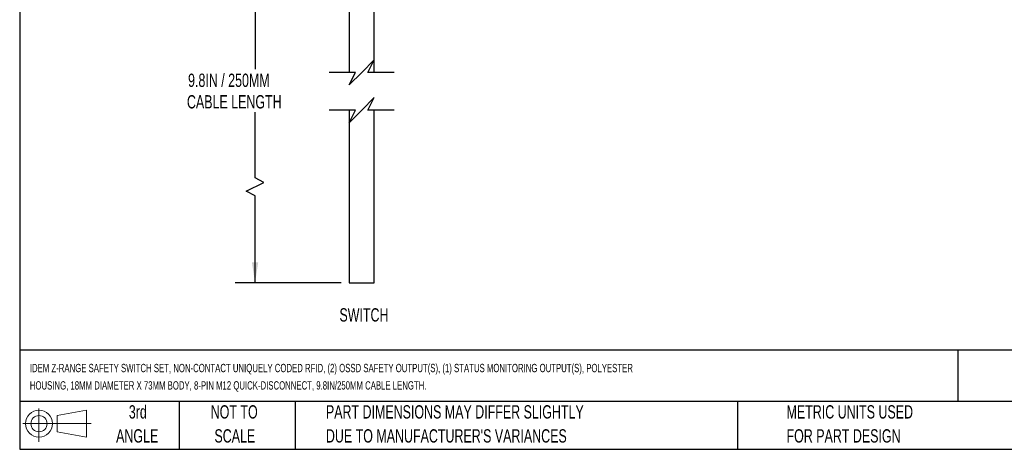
# Model space of a CAD drawing. Header units: millimetres. Extents: x 10 to 410, y 10 to 314.
# Tile 1 of 8: x 10 to 245, y 10 to 112. Entities that reach past the tile are written whole.
import ezdxf

# ---------------------------------------------------------------- set-up
doc = ezdxf.new("R2010")
doc.units = ezdxf.units.MM
doc.header["$LTSCALE"] = 1.5
doc.layers.add('DIMENSIONS', color=140, linetype='Continuous', lineweight=25)
doc.layers.add('TEXT', color=140, linetype='Continuous', lineweight=25)
doc.styles.add('SLDTEXTSTYLE0', font='TXT', dxfattribs={"width": 0.7})
doc.dimstyles.new('SLDDIMSTYLE2', dxfattribs={"dimtxt": 3.237012, "dimasz": 4.953, "dimexe": 0, "dimexo": 0.0625, "dimgap": 0.809253, "dimtad": 0, "dimtih": 1, "dimtoh": 1, "dimrnd": 1e-09, "dimzin": 12, "dimdsep": 46, "dimtxsty": 'SLDTEXTSTYLE0', "dimsah": 1, "dimcen": 0.09, "dimadec": 0, "dimazin": 3, "dimtfac": 1, "dimtofl": 0, "dimtmove": 0, "dimatfit": 3, "dimfxl": 0, "dimfrac": 2, "dimtolj": 1, "dimtzin": 12, "dimarcsym": 0})

# ---------------------------------------------------------------- blocks, each defined once
blk = doc.blocks.new('Block11')
at = {"color": 7, "linetype": 'Continuous', "lineweight": 18}
for p, q in [((3.88, 7.97), (3.88, 0)), ((8.22, 6.25), (15.26, 7.55)), ((15.26, 7.55), (15.26, 1.1)), ((8.22, 2.39), (8.22, 6.25)), ((0, 4.32), (16.31, 4.32)), ((8.22, 2.39), (15.26, 1.1))]:
    blk.add_line(p, q, dxfattribs=at)
for radius in [3.23, 1.93]:
    blk.add_circle((3.88, 4.32), radius, dxfattribs=at)
blk = doc.blocks.new('Block12')
at = {"color": 7, "linetype": 'Continuous'}
blk.add_blockref('Block11', (0, 0), dxfattribs=at)
blk = doc.blocks.new('_D_8')
at = {"layer": 'DIMENSIONS'}
for p, q in [((85.84, 132.68), (60.99, 132.68)), ((65.75, 132.68), (65.75, 100.26)), ((65.75, 74.29), (65.75, 89.97)), ((63.63, 71.12), (67.87, 73.23)), ((67.87, 73.23), (65.75, 74.29)), ((65.75, 70.06), (63.63, 71.12)), ((65.75, 49.24), (65.75, 70.06)), ((86.32, 49.24), (60.99, 49.24))]:
    blk.add_line(p, q, dxfattribs=at)
for points in [[(65.75, 132.68), (64.99, 127.73), (66.51, 127.73)], [(65.75, 49.24), (66.51, 54.19), (64.99, 54.19)]]:
    blk.add_solid(points, dxfattribs=at)
at = {"layer": 'DIMENSIONS', "char_height": 3.175, "attachment_point": 1, "style": 'SLDTEXTSTYLE0'}
for s, insert in [('9.8IN / 250MM', (49.75, 99.2)), ('CABLE LENGTH', (49.48, 94.06))]:
    blk.add_mtext(s, dxfattribs=dict(at, insert=insert))

msp = doc.modelspace()

# ---------------------------------------------------------------- linework, layer by layer
for p, q in [((88.228, 132.68), (88.228, 99.486)), ((94.228, 99.486), (94.228, 132.68)), ((88.228, 90.486), (88.228, 49.236)), ((94.228, 49.236), (94.228, 90.486)), ((88.228, 49.236), (94.228, 49.236))]:
    msp.add_line(p, q)
at = {"layer": 'DIMENSIONS', "color": 140}
for p, q in [((94.228, 102.486), (91.228, 99.486)), ((92.728, 99.486), (94.228, 102.486)), ((89.728, 99.486), (83.465, 99.486)), ((91.228, 99.486), (88.228, 96.486)), ((88.228, 96.486), (89.728, 99.486)), ((98.99, 99.486), (92.728, 99.486)), ((94.228, 93.486), (91.228, 90.486)), ((92.728, 90.486), (94.228, 93.486)), ((89.728, 90.486), (83.465, 90.486)), ((91.228, 90.486), (88.228, 87.486)), ((88.228, 87.486), (89.728, 90.486)), ((98.99, 90.486), (92.728, 90.486))]:
    msp.add_line(p, q, dxfattribs=at)
at = {"layer": 'TEXT'}
for p, q in [((9.525, 314.325), (9.525, 9.525)), ((409.575, 33.189), (9.525, 33.189)), ((233.638, 33.189), (233.638, 20.955)), ((409.575, 20.955), (9.525, 20.955)), ((47.625, 20.955), (47.625, 9.525)), ((75.317, 20.955), (75.317, 9.525)), ((180.97, 20.955), (180.97, 9.525)), ((9.525, 9.525), (409.575, 9.525))]:
    msp.add_line(p, q, dxfattribs=at)

# ---------------------------------------------------------------- block references
msp.add_blockref('Block12', (10.257, 11.331), dxfattribs=at)

# ---------------------------------------------------------------- texts
at = {"layer": 'TEXT', "style": 'SLDTEXTSTYLE0'}
for s, insert, char_height, attachment_point in [('SWITCH', (91.767, 43.199), 3.175, 2), ('IDEM Z-RANGE SAFETY SWITCH SET, NON-CONTACT UNIQUELY CODED RFID, (2) OSSD SAFETY OUTPUT(S), (1) STATUS MONITORING OUTPUT(S), POLYESTER', (11.949, 29.918), 1.984375, 1), ('HOUSING, 18MM DIAMETER X 73MM BODY, 8-PIN M12 QUICK-DISCONNECT, 9.8IN/250MM CABLE LENGTH.', (11.949, 25.772), 1.98438, 1), ('3rd', (37.744, 20.046), 3.175, 2), ('NOT TO', (60.774, 20.046), 3.175, 2), ('PART DIMENSIONS MAY DIFFER SLIGHTLY', (82.679, 20.046), 3.175, 1), ('METRIC UNITS USED', (192.718, 20.046), 3.175, 1), ('ANGLE', (37.597, 14.313), 3.175, 2), ('SCALE', (60.918, 14.313), 3.175, 2), ("DUE TO MANUFACTURER'S VARIANCES", (82.679, 14.313), 3.175, 1), ('FOR PART DESIGN', (192.718, 14.313), 3.175, 1)]:
    msp.add_mtext(s, dxfattribs=dict(at, insert=insert, char_height=char_height, attachment_point=attachment_point))

# ---------------------------------------------------------------- dimensions: what is measured, and where the dimension line sits
at = {"layer": 'DIMENSIONS'}
dim = msp.add_linear_dim(base=(65.751, 49.236), p1=(87.74, 132.68), p2=(88.228, 49.236), angle=90, text='9.8IN / 250MM\\PCABLE LENGTH', dimstyle='SLDDIMSTYLE2', dxfattribs=at)
dim.commit()
dim.dimension.update_dxf_attribs({"geometry": '_D_8', "text_midpoint": (65.751, 95.112), "dimtype": 160})

doc.saveas('drawing.dxf')
